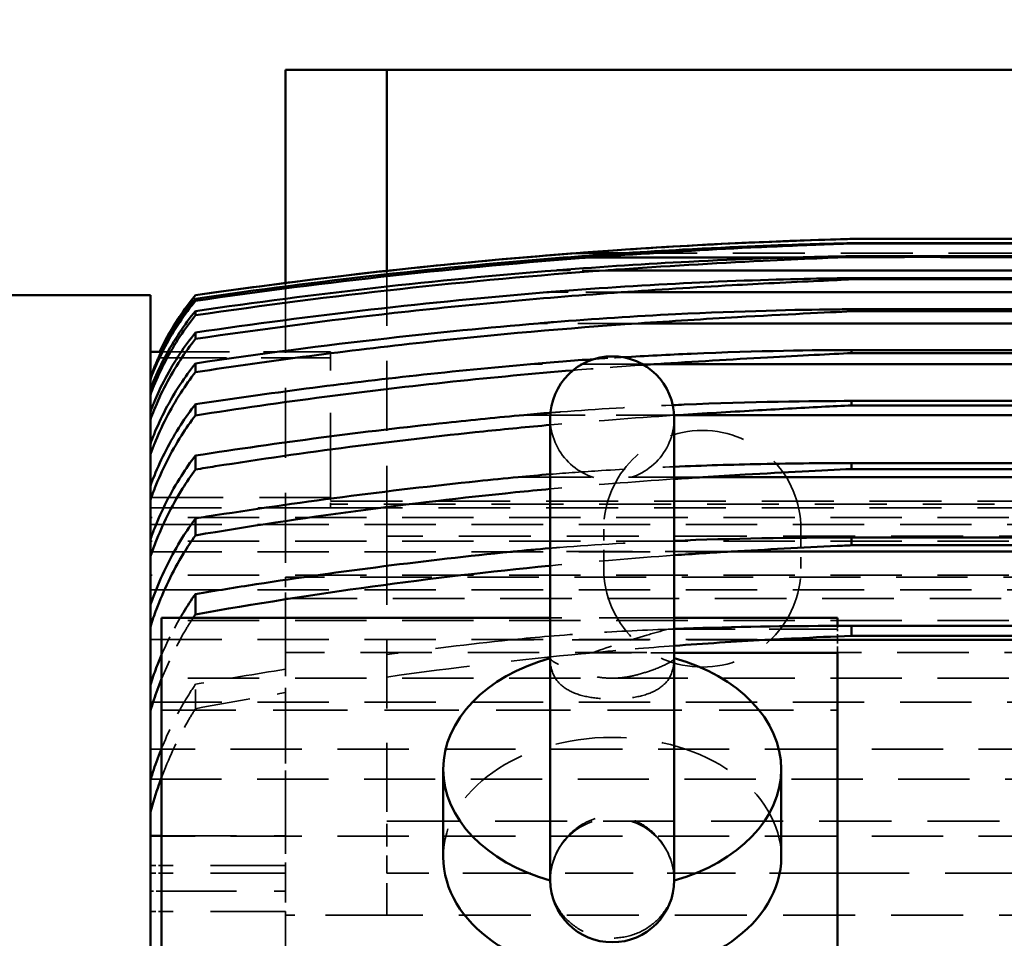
# Model space of a CAD drawing. Header units: millimetres. Extents: x -34725 to 178350, y -13707 to 126150.
# Tile 82 of 256: x -15941 to -15766, y 19766 to 19929. Entities that reach past the tile are written whole.
import ezdxf

# ---------------------------------------------------------------- set-up
doc = ezdxf.new("R2010")
doc.units = ezdxf.units.MM
doc.linetypes.add('DASHED', pattern=[0.75, 0.5, -0.25])
doc.layers.get('Defpoints').update_dxf_attribs({"linetype": 'CONTINUOUS'})
for name, color, linetype, lineweight in [('AM_0', 7, 'CONTINUOUS', 50), ('P-AM_5', 3, 'CONTINUOUS', 25), ('Sichtbar (ISO)', 7, 'CONTINUOUS', 50), ('Verdeckt (ISO)', 7, 'DASHED', 35)]:
    doc.layers.add(name, color=color, linetype=linetype, lineweight=lineweight)
doc.styles.get("Standard").update_dxf_attribs({"font": 'isocp.shx'})
doc.dimstyles.new('AM_ISO$0', dxfattribs={"dimtxt": 3.5, "dimasz": 2.5, "dimexe": 2, "dimexo": 1, "dimgap": 0.6, "dimtad": 1, "dimdsep": 46, "dimtxsty": 'Standard', "dimcen": 0, "dimclrd": 256, "dimclre": 256, "dimclrt": 2, "dimadec": 0, "dimazin": 2, "dimtp": 0.1, "dimtm": 0.1, "dimtfac": 0.71, "dimtmove": 0, "dimatfit": 3, "dimfxl": 1, "dimtfill": 1, "dimtfillclr": 256, "dimlwd": -1, "dimlwe": -1, "dimarcsym": 0})

# ---------------------------------------------------------------- blocks, each defined once
blk = doc.blocks.new('*D200')
at = {"layer": 'Defpoints', "color": 0, "transparency": 16777216}
for p in [(-16746.14, 20174.82), (-15372.82, 20174.82), (-16525.27, 19530)]:
    blk.add_point(p, dxfattribs=at)
at = {"layer": 'P-AM_5', "transparency": 16777216}
for p, q in [((-15397.82, 20174.82), (-16796.14, 20174.82)), ((-16746.14, 19592.5), (-16746.14, 20112.32)), ((-16550.27, 19530), (-16796.14, 19530))]:
    blk.add_line(p, q, dxfattribs=at)
for points in [[(-16756.55, 20112.32), (-16735.72, 20112.32), (-16746.14, 20174.82)], [(-16756.55, 19592.5), (-16735.72, 19592.5), (-16746.14, 19530)]]:
    blk.add_solid(points, dxfattribs=at)
at = {"layer": 'P-AM_5', "color": 2, "transparency": 16777216, "insert": (-16854.89, 19852.41), "char_height": 87.5, "attachment_point": 5, "rotation": 90, "bg_fill": 3, "box_fill_scale": 1.1, "bg_fill_color": 256, "bg_fill_true_color": 13158600, "bg_fill_transparency": 0}
blk.add_mtext('645', dxfattribs=at)
blk = doc.blocks.new('A$C5cacc3fa')
at = {"layer": 'Sichtbar (ISO)'}
for p, q in [((-416.33, -2718.79), (-416.33, -2018.79)), ((-418.33, -2661.53), (-418.33, -2576.68)), ((-538.33, -2655.34), (-538.33, -2582.87)), ((-509.33, -2614.95), (-509.33, -2696.95)), ((-487.33, -2696.95), (-487.33, -2614.95)), ((-528.33, -2634.66), (-528.33, -2619.11)), ((-468.33, -2634.66), (-468.33, -2619.11)), ((-416.33, -2622.85), (-418.33, -2622.85)), ((-509.33, -2655.34), (-538.33, -2655.34)), ((-1012.33, -2657.61), (-525.41, -2657.61)), ((-1012.33, -2658.36), (-540.83, -2658.36)), ((-540.83, -2658.36), (-540.83, -2660.11)), ((-1012.33, -2660.11), (-540.83, -2660.11)), ((-538.33, -2661.53), (-538.33, -2660.11)), ((-538.33, -2661.53), (-509.33, -2661.53)), ((-487.33, -2661.53), (-418.33, -2661.53)), ((-424.33, -2662.15), (-424.33, -2665.75)), ((-1012.33, -2673.3), (-519.43, -2673.3)), ((-1012.33, -2674.42), (-540.83, -2674.42)), ((-1012.33, -2675.8), (-540.83, -2675.8)), ((-540.83, -2674.42), (-540.83, -2675.8)), ((-424.33, -2676.18), (-424.33, -2679.18)), ((-1012.33, -2686.51), (-514.43, -2686.51)), ((-1012.33, -2687.95), (-540.83, -2687.95)), ((-540.83, -2687.95), (-540.83, -2689.01)), ((-424.33, -2687.87), (-424.33, -2690.33)), ((-1012.33, -2689.01), (-540.83, -2689.01)), ((-1042.33, -2697.53), (-510.12, -2697.53)), ((-424.33, -2697.46), (-424.33, -2699.44)), ((-1042.33, -2699.25), (-540.83, -2699.25)), ((-1042.33, -2700.03), (-540.83, -2700.03)), ((-540.83, -2699.25), (-540.83, -2700.03)), ((-424.33, -2705.14), (-424.33, -2706.69)), ((-1042.33, -2706.57), (-506.32, -2706.57)), ((-1042.33, -2708.53), (-540.83, -2708.53)), ((-1042.33, -2709.07), (-540.83, -2709.07)), ((-540.83, -2708.53), (-540.83, -2709.07)), ((-416.33, -2708.74), (-418.26, -2708.74)), ((-424.33, -2711.03), (-424.33, -2712.17)), ((-1042.33, -2713.8), (-502.95, -2713.8)), ((-1042.33, -2715.96), (-540.83, -2715.96)), ((-1042.33, -2716.3), (-540.83, -2716.3)), ((-540.83, -2715.96), (-540.83, -2716.3)), ((-424.33, -2715.23), (-424.33, -2715.98)), ((-424.33, -2717.8), (-424.33, -2718.17)), ((-1042.33, -2719.32), (-499.91, -2719.32)), ((-424.33, -2718.78), (-424.33, -2718.79)), ((-416.33, -2718.79), (-56.33, -2718.79)), ((-440.33, -2758.79), (-440.33, -2720.98)), ((-1042.33, -2721.62), (-540.83, -2721.62)), ((-1042.33, -2721.82), (-540.83, -2721.82)), ((-1042.33, -2723.21), (-497.16, -2723.21)), ((-540.83, -2721.62), (-540.83, -2721.82)), ((-458.33, -2723.13), (-458.33, -2758.79)), ((-1042.33, -2725.62), (-540.83, -2725.62)), ((-1042.33, -2725.71), (-540.83, -2725.71)), ((-540.83, -2725.62), (-540.83, -2725.71)), ((-531.21, -2725.52), (-494.66, -2725.52)), ((-500.99, -2726.29), (-492.39, -2726.29)), ((-1042.33, -2728), (-540.83, -2728)), ((-1042.33, -2728.02), (-540.83, -2728.02)), ((-540.83, -2728), (-540.83, -2728.02)), ((-1042.33, -2728.79), (-540.83, -2728.79)), ((-458.33, -2758.79), (-733.33, -2758.79)), ((-440.33, -2758.79), (-458.33, -2758.79))]:
    blk.add_line(p, q, dxfattribs=at)
for centre, radius, start, end in [((-498.33, -2614.95), 11, 0, 180), ((-498.33, -2696.95), 11, 180, 0), ((-463.09, -2687.2), 50, 320.8198, 334.4841), ((-567.96, -1729.16), 1000, 271.5544, 278.25773)]:
    blk.add_arc(centre, radius, start, end, dxfattribs=at)
for centre, major_axis, ratio, start_param, end_param in [((-498.33, -2619.11), (-30, 0), 0.707107, 3.141593, 6.283185), ((-498.33, -2634.66), (-30, 0), 0.707107, 5.087812, 7.478558), ((-498.33, -2634.66), (30, 0), 0.707107, 5.087813, 7.478559), ((-565.09, -1802.99), (952.53, 39.52), 0.964607, 4.75468, 4.820593), ((-566.75, -1805.02), (952.45, 17.64), 0.966525, 4.767606, 4.844557), ((-567.72, -1748.11), (987.33, 12.82), 0.990744, 4.779904, 4.84526), ((-567.85, -1757.05), (982.95, 4.2), 0.98801, 4.782695, 4.854702), ((-567.95, -1729.45), (-999.71, 0), 0.999383, 1.648532, 1.714962)]:
    blk.add_ellipse(centre, major_axis=major_axis, ratio=ratio, start_param=start_param, end_param=end_param, dxfattribs=at)
for points, knots in [([(-418.33, -2633.2), (-418.17, -2632.76), (-418.01, -2632.32), (-417.31, -2630.35), (-416.8, -2628.75), (-416.33, -2627.09)], [-30.6653479, -30.6653479, -30.6653479, -30.6653479, -30.5278127, -30.5278127, -30.0381764, -30.0381764, -30.0381764, -30.0381764]), ([(-416.33, -2632.73), (-416.72, -2634), (-417.14, -2635.24), (-417.82, -2637.08), (-418.07, -2637.72), (-418.33, -2638.38)], [27.9469959, 27.9469959, 27.9469959, 27.9469959, 28.3289351, 28.3289351, 28.5337577, 28.5337577, 28.5337577, 28.5337577]), ([(-418.33, -2650.71), (-418.07, -2650.08), (-417.83, -2649.45), (-417.15, -2647.6), (-416.73, -2646.33), (-416.33, -2645.03)], [-28.6946159, -28.6946159, -28.6946159, -28.6946159, -28.4949361, -28.4949361, -28.1045806, -28.1045806, -28.1045806, -28.1045806]), ([(-416.33, -2649.64), (-416.66, -2650.67), (-417.02, -2651.67), (-417.68, -2653.41), (-417.99, -2654.19), (-418.33, -2654.98)], [26.6676562, 26.6676562, 26.6676562, 26.6676562, 26.9792377, 26.9792377, 27.2262123, 27.2262123, 27.2262123, 27.2262123]), ([(-540.83, -2658.36), (-537.52, -2658.22), (-534.2, -2658.06), (-529.01, -2657.8), (-527.21, -2657.71), (-525.41, -2657.61)], [-34.316989, -34.316989, -34.316989, -34.316989, -33.234013, -33.234013, -32.653532, -32.653532, -32.653532, -32.653532]), ([(-509.33, -2659.57), (-518.39, -2659.91), (-527.47, -2660.07), (-537.95, -2660.11), (-539.37, -2660.11), (-540.83, -2660.11)], [-21.52678, -21.52678, -21.52678, -21.52678, -19.979713, -19.979713, -19.744796, -19.744796, -19.744796, -19.744796]), ([(-424.33, -2676.18), (-423.6, -2675.14), (-422.9, -2674.07), (-420.27, -2669.73), (-418.64, -2666.29), (-417.03, -2662.05), (-416.67, -2661.01), (-416.33, -2659.95)], [-28.534964, -28.534964, -28.534964, -28.534964, -28.181897, -28.181897, -27.140254, -27.140254, -26.820111, -26.820111, -26.820111, -26.820111]), ([(-421.62, -2661.53), (-421.81, -2661.86), (-422, -2662.19), (-422.87, -2663.62), (-423.59, -2664.7), (-424.33, -2665.75)], [27.9111971, 27.9111971, 27.9111971, 27.9111971, 28.0155762, 28.0155762, 28.3728142, 28.3728142, 28.3728142, 28.3728142]), ([(-487.33, -2670.79), (-487.24, -2670.78), (-487.16, -2670.78), (-466.29, -2668.73), (-445.27, -2665.86), (-424.33, -2662.15)], [196.268191, 196.268191, 196.268191, 196.268191, 196.292331, 196.292331, 202.158037, 202.158037, 202.158037, 202.158037]), ([(-416.33, -2663.74), (-416.62, -2664.59), (-416.92, -2665.43), (-418.45, -2669.35), (-420.07, -2672.65), (-422.74, -2676.92), (-423.52, -2678.07), (-424.33, -2679.18)], [25.78177, 25.78177, 25.78177, 25.78177, 26.042783, 26.042783, 27.046653, 27.046653, 27.428696, 27.428696, 27.428696, 27.428696]), ([(-424.33, -2665.75), (-427.93, -2666.36), (-431.53, -2666.94), (-450.23, -2669.82), (-465.32, -2671.74), (-480.47, -2673.27), (-480.64, -2673.28), (-480.81, -2673.3)], [53.159527, 53.159527, 53.159527, 53.159527, 54.167682, 54.167682, 58.398234, 58.398234, 58.446362, 58.446362, 58.446362, 58.446362]), ([(-424.33, -2687.87), (-423.53, -2686.77), (-422.76, -2685.63), (-420.09, -2681.35), (-418.48, -2678.03), (-416.94, -2674.06), (-416.63, -2673.2), (-416.33, -2672.32)], [-27.57376, -27.57376, -27.57376, -27.57376, -27.195582, -27.195582, -26.186544, -26.186544, -25.917688, -25.917688, -25.917688, -25.917688]), ([(-540.83, -2674.42), (-539.97, -2674.38), (-539.1, -2674.34), (-532.02, -2674), (-525.73, -2673.66), (-519.43, -2673.3)], [-25.071749, -25.071749, -25.071749, -25.071749, -24.832258, -24.832258, -23.116535, -23.116535, -23.116535, -23.116535]), ([(-416.33, -2675.4), (-416.59, -2676.13), (-416.85, -2676.84), (-418.33, -2680.57), (-419.93, -2683.77), (-422.63, -2687.99), (-423.46, -2689.19), (-424.33, -2690.33)], [25.145858, 25.145858, 25.145858, 25.145858, 25.369834, 25.369834, 26.348598, 26.348598, 26.749001, 26.749001, 26.749001, 26.749001]), ([(-487.33, -2684.41), (-485.27, -2684.22), (-483.21, -2684.02), (-462.32, -2681.92), (-443.31, -2679.37), (-424.33, -2676.18)], [206.911305, 206.911305, 206.911305, 206.911305, 207.494249, 207.494249, 212.811399, 212.811399, 212.811399, 212.811399]), ([(-424.33, -2679.18), (-425, -2679.28), (-425.67, -2679.39), (-442.43, -2682.04), (-458.51, -2684.14), (-476.87, -2686.04), (-479.25, -2686.28), (-481.64, -2686.51)], [56.34392, 56.34392, 56.34392, 56.34392, 56.531301, 56.531301, 61.043943, 61.043943, 61.719161, 61.719161, 61.719161, 61.719161]), ([(-424.33, -2697.46), (-423.47, -2696.32), (-422.65, -2695.14), (-419.96, -2690.9), (-418.36, -2687.68), (-416.87, -2683.92), (-416.59, -2683.19), (-416.33, -2682.44)], [-26.872651, -26.872651, -26.872651, -26.872651, -26.475618, -26.475618, -25.492176, -25.492176, -25.261427, -25.261427, -25.261427, -25.261427]), ([(-540.83, -2687.95), (-535.53, -2687.69), (-528.98, -2687.36), (-519.45, -2686.81), (-516.95, -2686.66), (-514.43, -2686.51)], [-2.2545657, -2.2545657, -2.2545657, -2.2545657, -2.0499021, -2.0499021, -1.9777563, -1.9777563, -1.9777563, -1.9777563]), ([(-416.33, -2684.9), (-416.56, -2685.54), (-416.8, -2686.16), (-418.24, -2689.74), (-419.83, -2692.86), (-422.54, -2697.05), (-423.42, -2698.27), (-424.33, -2699.44)], [24.683972, 24.683972, 24.683972, 24.683972, 24.880723, 24.880723, 25.840265, 25.840265, 26.254281, 26.254281, 26.254281, 26.254281]), ([(-487.33, -2695.77), (-483.39, -2695.42), (-479.44, -2695.04), (-459.69, -2693.01), (-443.78, -2690.94), (-426.68, -2688.25), (-425.51, -2688.06), (-424.33, -2687.87)], [216.39656, 216.39656, 216.39656, 216.39656, 217.514175, 217.514175, 221.977769, 221.977769, 222.307855, 222.307855, 222.307855, 222.307855]), ([(-509.33, -2688.35), (-514.46, -2688.57), (-519.62, -2688.73), (-530.68, -2688.96), (-536.23, -2689.01), (-540.83, -2689.01)], [-0.7988041, -0.7988041, -0.7988041, -0.7988041, -0.5990441, -0.5990441, -0.3632943, -0.3632943, -0.3632943, -0.3632943]), ([(-424.33, -2690.33), (-439.23, -2692.65), (-454.12, -2694.59), (-473.5, -2696.66), (-478.08, -2697.11), (-482.65, -2697.53)], [59.151582, 59.151582, 59.151582, 59.151582, 63.335936, 63.335936, 64.63375, 64.63375, 64.63375, 64.63375]), ([(-424.33, -2705.14), (-423.43, -2703.97), (-422.56, -2702.75), (-419.85, -2698.56), (-418.26, -2695.42), (-416.81, -2691.81), (-416.57, -2691.17), (-416.33, -2690.52)], [-26.355207, -26.355207, -26.355207, -26.355207, -25.943984, -25.943984, -24.980455, -24.980455, -24.778135, -24.778135, -24.778135, -24.778135]), ([(-416.33, -2692.43), (-416.54, -2693), (-416.76, -2693.56), (-418.17, -2697.02), (-419.75, -2700.09), (-422.48, -2704.25), (-423.39, -2705.5), (-424.33, -2706.69)], [24.352173, 24.352173, 24.352173, 24.352173, 24.529234, 24.529234, 25.474437, 25.474437, 25.89837, 25.89837, 25.89837, 25.89837]), ([(-424.33, -2711.03), (-423.4, -2709.85), (-422.5, -2708.6), (-419.77, -2704.44), (-418.18, -2701.36), (-416.77, -2697.87), (-416.54, -2697.3), (-416.33, -2696.71)], [-25.976418, -25.976418, -25.976418, -25.976418, -25.554669, -25.554669, -24.606284, -24.606284, -24.424899, -24.424899, -24.424899, -24.424899]), ([(-540.83, -2699.25), (-539.18, -2699.17), (-537.38, -2699.08), (-531.58, -2698.78), (-527.49, -2698.56), (-519.08, -2698.08), (-514.61, -2697.81), (-510.12, -2697.53)], [-2.6298569, -2.6298569, -2.6298569, -2.6298569, -2.5574235, -2.5574235, -2.405346, -2.405346, -2.2426738, -2.2426738, -2.2426738, -2.2426738]), ([(-491.37, -2705.46), (-484.29, -2704.88), (-477.18, -2704.21), (-454.88, -2701.85), (-439.61, -2699.85), (-424.33, -2697.46)], [224.469055, 224.469055, 224.469055, 224.469055, 226.485386, 226.485386, 230.774976, 230.774976, 230.774976, 230.774976]), ([(-416.33, -2698.12), (-416.53, -2698.64), (-416.73, -2699.16), (-418.12, -2702.54), (-419.7, -2705.57), (-422.44, -2709.71), (-423.37, -2710.97), (-424.33, -2712.17)], [24.123832, 24.123832, 24.123832, 24.123832, 24.28729, 24.28729, 25.222363, 25.222363, 25.653184, 25.653184, 25.653184, 25.653184]), ([(-509.08, -2699.29), (-509.76, -2699.32), (-510.44, -2699.35), (-522.89, -2699.88), (-533.91, -2700.02), (-540.83, -2700.03)], [-0.896169, -0.896169, -0.896169, -0.896169, -0.8653217, -0.8653217, -0.3285615, -0.3285615, -0.3285615, -0.3285615]), ([(-424.33, -2699.44), (-437.44, -2701.43), (-450.53, -2703.14), (-470.34, -2705.31), (-477.1, -2705.98), (-483.84, -2706.57)], [61.621258, 61.621258, 61.621258, 61.621258, 65.30761, 65.30761, 67.227725, 67.227725, 67.227725, 67.227725]), ([(-424.33, -2715.23), (-423.37, -2714.03), (-422.45, -2712.77), (-419.71, -2708.63), (-418.13, -2705.59), (-416.73, -2702.19), (-416.53, -2701.67), (-416.33, -2701.13)], [-25.7086, -25.7086, -25.7086, -25.7086, -25.27934, -25.27934, -24.341959, -24.341959, -24.175425, -24.175425, -24.175425, -24.175425]), ([(-416.33, -2702.05), (-416.52, -2702.55), (-416.71, -2703.04), (-418.09, -2706.37), (-419.66, -2709.38), (-422.41, -2713.5), (-423.35, -2714.77), (-424.33, -2715.98)], [23.982694, 23.982694, 23.982694, 23.982694, 24.137725, 24.137725, 25.066427, 25.066427, 25.501532, 25.501532, 25.501532, 25.501532]), ([(-424.33, -2717.8), (-423.36, -2716.6), (-422.42, -2715.33), (-419.67, -2711.2), (-418.1, -2708.19), (-416.71, -2704.84), (-416.52, -2704.35), (-416.33, -2703.85)], [-25.534628, -25.534628, -25.534628, -25.534628, -25.100459, -25.100459, -24.17036, -24.17036, -24.01349, -24.01349, -24.01349, -24.01349]), ([(-502.95, -2713.8), (-490.32, -2712.94), (-477.58, -2711.81), (-451.35, -2708.96), (-437.85, -2707.2), (-424.33, -2705.14)], [230.88052, 230.88052, 230.88052, 230.88052, 234.503752, 234.503752, 238.304136, 238.304136, 238.304136, 238.304136]), ([(-417.25, -2706.52), (-417.19, -2706.37), (-417.12, -2706.23), (-416.81, -2705.48), (-416.57, -2704.85), (-416.33, -2704.22)], [-25.0523892, -25.0523892, -25.0523892, -25.0523892, -25.0041399, -25.0041399, -24.8004988, -24.8004988, -24.8004988, -24.8004988]), ([(-540.83, -2708.53), (-537.1, -2708.34), (-531.77, -2708.08), (-519.46, -2707.4), (-512.8, -2707), (-506.32, -2706.57)], [-2.4481869, -2.4481869, -2.4481869, -2.4481869, -2.2479881, -2.2479881, -2.0306949, -2.0306949, -2.0306949, -2.0306949]), ([(-483.84, -2706.57), (-485.62, -2706.73), (-487.52, -2706.89), (-491.37, -2707.19), (-493.22, -2707.33), (-495.08, -2707.45)], [-1.0814208, -1.0814208, -1.0814208, -1.0814208, -0.9998198, -0.9998198, -0.9257507, -0.9257507, -0.9257507, -0.9257507]), ([(-424.33, -2706.69), (-435.69, -2708.38), (-447.04, -2709.86), (-467.33, -2712.16), (-476.29, -2713.04), (-485.21, -2713.8)], [63.741849, 63.741849, 63.741849, 63.741849, 66.94343, 66.94343, 69.489491, 69.489491, 69.489491, 69.489491]), ([(-417.76, -2707.7), (-417.66, -2707.48), (-417.56, -2707.23), (-417.38, -2706.82), (-417.31, -2706.67), (-417.25, -2706.52)], [-0.735309, -0.735309, -0.735309, -0.735309, -0.642451, -0.642451, -0.5907272, -0.5907272, -0.5907272, -0.5907272]), ([(-500.21, -2707.78), (-504.28, -2708.03), (-508.37, -2708.24), (-524.24, -2708.92), (-534.74, -2709.07), (-540.59, -2709.07), (-540.71, -2709.07), (-540.83, -2709.07)], [-0.8579871, -0.8579871, -0.8579871, -0.8579871, -0.6967135, -0.6967135, -0.215166, -0.215166, -0.2049852, -0.2049852, -0.2049852, -0.2049852]), ([(-417.76, -2707.7), (-418.81, -2709.93), (-420.07, -2712.21), (-422.4, -2715.69), (-423.35, -2716.96), (-424.33, -2718.17)], [-5.3424, -5.3424, -5.3424, -5.3424, -4.628131, -4.628131, -4.191098, -4.191098, -4.191098, -4.191098]), ([(-424.33, -2718.78), (-423.35, -2717.57), (-422.4, -2716.29), (-420.17, -2712.96), (-418.98, -2710.83), (-417.97, -2708.74)], [-25.44448, -25.44448, -25.44448, -25.44448, -25.007759, -25.007759, -24.339681, -24.339681, -24.339681, -24.339681]), ([(-499.91, -2719.32), (-486.59, -2718.38), (-473.15, -2717.16), (-447.91, -2714.33), (-436.13, -2712.79), (-424.33, -2711.03)], [237.697127, 237.697127, 237.697127, 237.697127, 241.52257, 241.52257, 244.844804, 244.844804, 244.844804, 244.844804]), ([(-485.21, -2713.8), (-486.11, -2713.88), (-487.01, -2713.95), (-495.02, -2714.6), (-502.48, -2715.08), (-521.2, -2716), (-531.47, -2716.23), (-538.57, -2716.29), (-539.74, -2716.3), (-540.83, -2716.3)], [-1.340299, -1.340299, -1.340299, -1.340299, -1.290906, -1.290906, -0.894843, -0.894843, -0.246059, -0.246059, -0.145107, -0.145107, -0.145107, -0.145107]), ([(-540.83, -2715.96), (-536.62, -2715.73), (-528.91, -2715.38), (-514.75, -2714.57), (-508.77, -2714.19), (-502.95, -2713.8)], [-2.4903873, -2.4903873, -2.4903873, -2.4903873, -2.2845356, -2.2845356, -2.1406873, -2.1406873, -2.1406873, -2.1406873]), ([(-486.74, -2719.32), (-487.76, -2719.4), (-488.82, -2719.49), (-498, -2720.21), (-506.26, -2720.7), (-522.67, -2721.47), (-530.34, -2721.67), (-537.24, -2721.79), (-539.36, -2721.82), (-540.83, -2721.82)], [-1.0136389, -1.0136389, -1.0136389, -1.0136389, -0.9658026, -0.9658026, -0.6113718, -0.6113718, -0.2037876, -0.2037876, -0.0771432, -0.0771432, -0.0771432, -0.0771432]), ([(-540.83, -2721.62), (-538.05, -2721.47), (-532.55, -2721.24), (-524.52, -2720.83), (-522.02, -2720.7), (-512.96, -2720.19), (-506.24, -2719.76), (-499.91, -2719.32)], [-3.5561901, -3.5561901, -3.5561901, -3.5561901, -3.2601807, -3.2601807, -3.1220307, -3.1220307, -2.7380236, -2.7380236, -2.7380236, -2.7380236]), ([(-492.39, -2726.29), (-476.58, -2725.09), (-460.64, -2723.5), (-437.87, -2720.67), (-431.1, -2719.76), (-424.33, -2718.78)], [253.39736, 253.39736, 253.39736, 253.39736, 257.948299, 257.948299, 259.866765, 259.866765, 259.866765, 259.866765]), ([(-488.44, -2723.21), (-488.56, -2723.22), (-488.68, -2723.23), (-496.6, -2723.86), (-504.58, -2724.37), (-521.3, -2725.23), (-529.12, -2725.48), (-536.25, -2725.65), (-538.91, -2725.7), (-540.54, -2725.71), (-540.69, -2725.71), (-540.83, -2725.71)], [-0.9232169, -0.9232169, -0.9232169, -0.9232169, -0.9184387, -0.9184387, -0.6071341, -0.6071341, -0.2118339, -0.2118339, -0.0586049, -0.0586049, -0.0434834, -0.0434834, -0.0434834, -0.0434834]), ([(-540.83, -2725.62), (-540.83, -2725.62), (-540.82, -2725.62), (-538.54, -2725.5), (-531.85, -2725.24), (-516.51, -2724.48), (-507.24, -2723.92), (-498.37, -2723.29), (-497.76, -2723.25), (-497.16, -2723.21)], [-3.3159854, -3.3159854, -3.3159854, -3.3159854, -3.3155953, -3.3155953, -2.9564527, -2.9564527, -2.49907, -2.49907, -2.4648551, -2.4648551, -2.4648551, -2.4648551]), ([(-490.32, -2725.52), (-497.24, -2726.06), (-504.26, -2726.52), (-520.26, -2727.41), (-528.22, -2727.7), (-535.52, -2727.91), (-538.24, -2727.98), (-540.09, -2728.01), (-540.44, -2728.02), (-540.74, -2728.02), (-540.79, -2728.02), (-540.83, -2728.02)], [-0.9553295, -0.9553295, -0.9553295, -0.9553295, -0.656578, -0.656578, -0.22807, -0.22807, -0.0622991, -0.0622991, -0.0259458, -0.0259458, -0.0188229, -0.0188229, -0.0188229, -0.0188229]), ([(-540.83, -2728), (-540.81, -2728), (-540.8, -2728), (-540.52, -2727.98), (-540.05, -2727.96), (-538.51, -2727.91), (-537.46, -2727.87), (-533.02, -2727.7), (-527.99, -2727.5), (-515.01, -2726.87), (-506.7, -2726.37), (-497.59, -2725.73), (-496.1, -2725.63), (-494.66, -2725.52)], [-3.781764, -3.781764, -3.781764, -3.781764, -3.7782, -3.7782, -3.721421, -3.721421, -3.647537, -3.647537, -3.320862, -3.320862, -2.81357, -2.81357, -2.710535, -2.710535, -2.710535, -2.710535]), ([(-540.83, -2728.79), (-540.83, -2728.79), (-540.83, -2728.79), (-540.83, -2728.79), (-540.82, -2728.79), (-540.8, -2728.79), (-540.79, -2728.79), (-540.71, -2728.79), (-540.62, -2728.78), (-538.74, -2728.73), (-530.26, -2728.48), (-514.45, -2727.75), (-506.53, -2727.29), (-496.9, -2726.62), (-494.58, -2726.46), (-492.39, -2726.29)], [-2.9437989, -2.9437989, -2.9437989, -2.9437989, -2.9423446, -2.9423446, -2.9392641, -2.9392641, -2.9316651, -2.9316651, -2.9093766, -2.9093766, -2.5602106, -2.5602106, -2.2316137, -2.2316137, -2.1194579, -2.1194579, -2.1194579, -2.1194579])]:
    blk.add_open_spline(points, degree=3, knots=knots, dxfattribs=at)
for points in [[(-525.41, -2657.61), (-520.08, -2657.32), (-514.72, -2656.97), (-509.33, -2656.57)], [(-424.33, -2662.15), (-424.19, -2661.94), (-424.06, -2661.74), (-423.92, -2661.53)], [(-519.43, -2673.3), (-516.07, -2673.1), (-512.71, -2672.89), (-509.33, -2672.65)], [(-480.81, -2673.3), (-482.75, -2673.5), (-484.92, -2673.7), (-487.33, -2673.9)], [(-509.33, -2675.21), (-519.56, -2675.62), (-530.11, -2675.8), (-540.83, -2675.8)], [(-514.43, -2686.51), (-512.73, -2686.4), (-511.03, -2686.29), (-509.33, -2686.18)], [(-481.64, -2686.51), (-483.44, -2686.68), (-485.34, -2686.85), (-487.33, -2687.02)], [(-510.12, -2697.53), (-509.85, -2697.51), (-509.58, -2697.49), (-509.32, -2697.48)], [(-482.65, -2697.53), (-484.21, -2697.67), (-485.79, -2697.81), (-487.37, -2697.94)], [(-506.32, -2706.57), (-505.53, -2706.52), (-504.73, -2706.47), (-503.93, -2706.41)]]:
    blk.add_open_spline(points, degree=3, dxfattribs=at)
at = {"layer": 'Verdeckt (ISO)', "ltscale": 22.262867}
blk.add_line((-440.33, -2609.39), (-440.33, -2596.37), dxfattribs=at)
at = {"layer": 'Verdeckt (ISO)', "ltscale": 25.585203}
for p, q in [((-733.33, -2608.79), (-458.33, -2608.79)), ((-458.33, -2625.46), (-733.33, -2625.46)), ((-733.33, -2676.06), (-458.33, -2676.06))]:
    blk.add_line(p, q, dxfattribs=at)
at = {"layer": 'Verdeckt (ISO)', "ltscale": 11.255928}
blk.add_line((-458.33, -2608.79), (-458.33, -2616.22), dxfattribs=at)
at = {"layer": 'Verdeckt (ISO)', "ltscale": 21.770681}
blk.add_line((-458.33, -2608.79), (-440.33, -2608.79), dxfattribs=at)
at = {"layer": 'Verdeckt (ISO)', "ltscale": 26.608612}
for p, q in [((-440.33, -2609.39), (-418.33, -2609.39)), ((-418.33, -2613.05), (-440.33, -2613.05)), ((-440.33, -2616.22), (-418.33, -2616.22)), ((-440.33, -2617.59), (-418.33, -2617.59)), ((-418.33, -2622.85), (-440.33, -2622.85)), ((-509.33, -2661.53), (-487.33, -2661.53))]:
    blk.add_line(p, q, dxfattribs=at)
at = {"layer": 'Verdeckt (ISO)', "ltscale": 10.371531}
blk.add_line((-440.33, -2616.22), (-440.33, -2609.39), dxfattribs=at)
at = {"layer": 'Verdeckt (ISO)', "ltscale": 1.904597}
for p, q in [((-416.33, -2609.39), (-418.33, -2609.39)), ((-418.33, -2613.05), (-416.33, -2613.05)), ((-416.33, -2616.22), (-418.33, -2616.22)), ((-416.33, -2617.59), (-418.33, -2617.59))]:
    blk.add_line(p, q, dxfattribs=at)
at = {"layer": 'Verdeckt (ISO)', "ltscale": 25.479761}
blk.add_line((-538.33, -2616.22), (-1012.33, -2616.22), dxfattribs=at)
at = {"layer": 'Verdeckt (ISO)', "ltscale": 24.189648}
blk.add_line((-538.33, -2616.22), (-458.33, -2616.22), dxfattribs=at)
at = {"layer": 'Verdeckt (ISO)', "ltscale": 6.281634}
for p, q in [((-458.33, -2616.22), (-458.33, -2622.81)), ((-440.33, -2622.81), (-440.33, -2616.22))]:
    blk.add_line(p, q, dxfattribs=at)
at = {"layer": 'Verdeckt (ISO)', "ltscale": 25.293034}
for p, q in [((-1012.33, -2622.81), (-416.33, -2622.81)), ((-416.33, -2632.91), (-1012.33, -2632.91)), ((-1012.33, -2638.21), (-416.33, -2638.21))]:
    blk.add_line(p, q, dxfattribs=at)
at = {"layer": 'Verdeckt (ISO)', "ltscale": 4.352851}
blk.add_line((-458.33, -2622.81), (-458.33, -2625.46), dxfattribs=at)
at = {"layer": 'Verdeckt (ISO)', "ltscale": 21.709454}
blk.add_line((-440.33, -2632.91), (-440.33, -2622.81), dxfattribs=at)
at = {"layer": 'Verdeckt (ISO)', "ltscale": 24.47864}
blk.add_line((-458.33, -2676.06), (-458.33, -2625.46), dxfattribs=at)
at = {"layer": 'Verdeckt (ISO)', "ltscale": 5.047602}
blk.add_line((-440.33, -2638.21), (-440.33, -2632.91), dxfattribs=at)
at = {"layer": 'Verdeckt (ISO)', "ltscale": 20.794222}
blk.add_line((-440.33, -2646.59), (-440.33, -2638.21), dxfattribs=at)
at = {"layer": 'Verdeckt (ISO)', "ltscale": 26.388706}
blk.add_line((-418.33, -2645.13), (-538.33, -2645.13), dxfattribs=at)
at = {"layer": 'Verdeckt (ISO)', "ltscale": 6.82249}
blk.add_line((-424.33, -2645.41), (-424.33, -2649.74), dxfattribs=at)
at = {"layer": 'Verdeckt (ISO)', "ltscale": 25.349762}
for p, q in [((-416.33, -2646.59), (-1443.33, -2646.59)), ((-1443.33, -2650.84), (-416.33, -2650.84)), ((-416.33, -2657.7), (-1443.33, -2657.7)), ((-1443.33, -2661.06), (-416.33, -2661.06)), ((-416.33, -2666.53), (-1443.33, -2666.53)), ((-1443.33, -2669.11), (-416.33, -2669.11)), ((-416.33, -2673.28), (-1443.33, -2673.28)), ((-1443.33, -2675.17), (-416.33, -2675.17)), ((-416.33, -2678.1), (-1443.33, -2678.1)), ((-1443.33, -2679.33), (-416.33, -2679.33))]:
    blk.add_line(p, q, dxfattribs=at)
at = {"layer": 'Verdeckt (ISO)', "ltscale": 8.367988}
blk.add_line((-440.33, -2655.37), (-440.33, -2646.59), dxfattribs=at)
at = {"layer": 'Verdeckt (ISO)', "ltscale": 25.411861}
for p, q in [((-1438.33, -2655.37), (-440.33, -2655.37)), ((-440.33, -2664.98), (-1438.33, -2664.98))]:
    blk.add_line(p, q, dxfattribs=at)
at = {"layer": 'Verdeckt (ISO)', "ltscale": 2.162113}
blk.add_line((-538.33, -2655.34), (-538.33, -2657.61), dxfattribs=at)
at = {"layer": 'Verdeckt (ISO)', "ltscale": 13.818791}
blk.add_line((-494.82, -2655.34), (-509.33, -2655.34), dxfattribs=at)
at = {"layer": 'Verdeckt (ISO)', "ltscale": 22.842428}
blk.add_line((-440.33, -2664.98), (-440.33, -2655.37), dxfattribs=at)
at = {"layer": 'Verdeckt (ISO)', "ltscale": 2.079467}
blk.add_line((-538.33, -2657.61), (-538.33, -2659.53), dxfattribs=at)
at = {"layer": 'Verdeckt (ISO)', "ltscale": 27.351952}
blk.add_line((-525.41, -2657.61), (-480.18, -2657.61), dxfattribs=at)
at = {"layer": 'Verdeckt (ISO)', "ltscale": 24.229931}
blk.add_line((-538.33, -2659.53), (-508.28, -2659.53), dxfattribs=at)
at = {"layer": 'Verdeckt (ISO)', "ltscale": 0.782255}
blk.add_line((-538.33, -2660.11), (-538.33, -2659.53), dxfattribs=at)
at = {"layer": 'Verdeckt (ISO)', "ltscale": 3.593787}
blk.add_line((-440.33, -2668.75), (-440.33, -2664.98), dxfattribs=at)
at = {"layer": 'Verdeckt (ISO)', "ltscale": 25.3717}
blk.add_line((-1436.75, -2668.75), (-440.33, -2668.75), dxfattribs=at)
at = {"layer": 'Verdeckt (ISO)', "ltscale": 24.83502}
blk.add_line((-440.33, -2720.98), (-440.33, -2668.75), dxfattribs=at)
at = {"layer": 'Verdeckt (ISO)', "ltscale": 6.666338}
for p, q in [((-531.83, -2677.29), (-531.83, -2670.29)), ((-496.83, -2670.29), (-496.83, -2677.29))]:
    blk.add_line(p, q, dxfattribs=at)
at = {"layer": 'Verdeckt (ISO)', "ltscale": 23.357166}
blk.add_line((-519.43, -2673.3), (-480.81, -2673.3), dxfattribs=at)
at = {"layer": 'Verdeckt (ISO)', "ltscale": 24.867226}
blk.add_line((-458.33, -2676.06), (-458.33, -2723.13), dxfattribs=at)
at = {"layer": 'Verdeckt (ISO)', "ltscale": 25.518749}
for p, q in [((-448.33, -2681.08), (-1408.33, -2681.08)), ((-1408.33, -2681.69), (-448.33, -2681.69)), ((-448.33, -2682.26), (-1408.33, -2682.26))]:
    blk.add_line(p, q, dxfattribs=at)
at = {"layer": 'Verdeckt (ISO)', "ltscale": 25.80229}
for p, q in [((-448.33, -2681.04), (-416.33, -2681.04)), ((-416.33, -2682.89), (-448.33, -2682.89))]:
    blk.add_line(p, q, dxfattribs=at)
at = {"layer": 'Verdeckt (ISO)', "ltscale": 1.829926}
blk.add_line((-448.33, -2681.04), (-448.33, -2682.89), dxfattribs=at)
at = {"layer": 'Verdeckt (ISO)', "ltscale": 30.0268}
blk.add_line((-448.33, -2682.89), (-448.33, -2707.7), dxfattribs=at)
at = {"layer": 'Verdeckt (ISO)', "ltscale": 26.441158}
blk.add_line((-514.43, -2686.51), (-481.64, -2686.51), dxfattribs=at)
at = {"layer": 'Verdeckt (ISO)', "ltscale": 22.144855}
blk.add_line((-510.12, -2697.53), (-482.65, -2697.53), dxfattribs=at)
at = {"layer": 'Verdeckt (ISO)', "ltscale": 27.190226}
blk.add_line((-506.32, -2706.57), (-483.84, -2706.57), dxfattribs=at)
at = {"layer": 'Verdeckt (ISO)', "ltscale": 24.646877}
blk.add_line((-448.33, -2707.7), (-417.76, -2707.7), dxfattribs=at)
at = {"layer": 'Verdeckt (ISO)', "ltscale": 2.453624}
blk.add_line((-448.33, -2708.74), (-448.33, -2707.7), dxfattribs=at)
at = {"layer": 'Verdeckt (ISO)', "ltscale": 24.244341}
blk.add_line((-418.26, -2708.74), (-448.33, -2708.74), dxfattribs=at)
at = {"layer": 'Verdeckt (ISO)', "ltscale": 21.457211}
blk.add_line((-502.95, -2713.8), (-485.21, -2713.8), dxfattribs=at)
at = {"layer": 'Verdeckt (ISO)', "ltscale": 12.544397}
blk.add_line((-499.91, -2719.32), (-486.74, -2719.32), dxfattribs=at)
at = {"layer": 'Verdeckt (ISO)', "ltscale": 8.305091}
blk.add_line((-497.16, -2723.21), (-488.44, -2723.21), dxfattribs=at)
at = {"layer": 'Verdeckt (ISO)', "ltscale": 25.523846}
blk.add_line((-1355.67, -2726.29), (-500.99, -2726.29), dxfattribs=at)
at = {"layer": 'Verdeckt (ISO)', "ltscale": 25.527044}
blk.add_line((-1354.33, -2725.52), (-531.21, -2725.52), dxfattribs=at)
at = {"layer": 'Verdeckt (ISO)', "ltscale": 4.135658}
blk.add_line((-494.66, -2725.52), (-490.32, -2725.52), dxfattribs=at)
at = {"layer": 'Verdeckt (ISO)', "ltscale": 27.864473}
for centre, start, end in [((-498.33, -2614.95), 180, 0), ((-498.33, -2696.95), 0, 180)]:
    blk.add_arc(centre, 11, start, end, dxfattribs=at)
at = {"layer": 'Verdeckt (ISO)', "ltscale": 26.597906}
for centre, start, end in [((-514.33, -2670.29), 0, 180), ((-514.33, -2677.29), 180, 0)]:
    blk.add_arc(centre, 17.5, start, end, dxfattribs=at)
at = {"layer": 'Verdeckt (ISO)'}
for centre, start_param, end_param in [((-498.34, -2634.65), 1.946216, 1.946219), ((-498.32, -2634.65), 1.195373, 1.195377)]:
    blk.add_ellipse(centre, major_axis=(29.98, 0), ratio=0.707107, start_param=start_param, end_param=end_param, dxfattribs=at)
at = {"layer": 'Verdeckt (ISO)', "ltscale": 25.331339}
blk.add_ellipse((-498.33, -2619.11), major_axis=(30, 0), ratio=0.707107, start_param=3.141593, end_param=6.283185, dxfattribs=at)
at = {"layer": 'Verdeckt (ISO)', "ltscale": 1.12743e-05}
blk.add_ellipse((-498.33, -2634.66), major_axis=(-30, 0), ratio=0.707107, start_param=1.195373, end_param=1.195377, dxfattribs=at)
at = {"layer": 'Verdeckt (ISO)', "ltscale": 1.12726e-05}
blk.add_ellipse((-498.33, -2634.66), major_axis=(-30, 0), ratio=0.707107, start_param=1.946216, end_param=1.94622, dxfattribs=at)
at = {"layer": 'Verdeckt (ISO)', "ltscale": 26.622131}
blk.add_ellipse((-564.58, -2152.27), major_axis=(652.21, 6.76), ratio=0.781853, start_param=4.834045, end_param=4.867918, dxfattribs=at)
at = {"layer": 'Verdeckt (ISO)', "ltscale": 22.665306}
for points, knots in [([(-487.33, -2614.93), (-487.33, -2614.61), (-487.35, -2614.29), (-487.5, -2612.78), (-487.84, -2611.56), (-489.06, -2609.31), (-489.84, -2608.32), (-491.83, -2606.6), (-492.99, -2605.9), (-495.56, -2604.95), (-496.94, -2604.7), (-499.72, -2604.7), (-501.1, -2604.95), (-503.67, -2605.9), (-504.83, -2606.6), (-506.82, -2608.32), (-507.6, -2609.31), (-508.82, -2611.56), (-509.16, -2612.78), (-509.31, -2614.29), (-509.33, -2614.61), (-509.33, -2614.93)], [-8.849441, -8.849441, -8.849441, -8.849441, -8.66796, -8.66796, -8.007597, -8.007597, -7.427814, -7.427814, -6.858676, -6.858676, -6.290541, -6.290541, -5.722405, -5.722405, -5.153267, -5.153267, -4.573484, -4.573484, -3.913121, -3.913121, -3.73164, -3.73164, -3.73164, -3.73164]), ([(-509.33, -2654.4), (-509.33, -2654.08), (-509.31, -2653.77), (-509.16, -2652.35), (-508.82, -2651.32), (-507.6, -2649.67), (-506.82, -2649.04), (-504.83, -2648.04), (-503.67, -2647.69), (-501.1, -2647.23), (-499.72, -2647.13), (-496.94, -2647.13), (-495.56, -2647.23), (-492.99, -2647.69), (-491.83, -2648.04), (-489.84, -2649.04), (-489.06, -2649.67), (-487.84, -2651.32), (-487.5, -2652.35), (-487.35, -2653.77), (-487.33, -2654.08), (-487.33, -2654.4)], [-8.849442, -8.849442, -8.849442, -8.849442, -8.667962, -8.667962, -8.007598, -8.007598, -7.427815, -7.427815, -6.858677, -6.858677, -6.290542, -6.290542, -5.722406, -5.722406, -5.153268, -5.153268, -4.573485, -4.573485, -3.913122, -3.913122, -3.731641, -3.731641, -3.731641, -3.731641])]:
    blk.add_open_spline(points, degree=3, knots=knots, dxfattribs=at)
at = {"layer": 'Verdeckt (ISO)', "ltscale": 28.978207}
for points in [[(-487.33, -2614.93), (-487.33, -2614.99), (-487.33, -2615.04), (-487.35, -2616.61), (-487.67, -2618.08), (-488.88, -2620.9), (-489.8, -2622.21), (-491.76, -2624.07), (-492.69, -2624.74), (-494.45, -2625.63), (-495.25, -2625.93), (-496.81, -2626.3), (-497.56, -2626.39), (-498.33, -2626.39), (-498.57, -2626.39), (-498.82, -2626.38), (-499.84, -2626.3), (-500.6, -2626.15), (-502.2, -2625.64), (-503.03, -2625.25), (-504.88, -2624.11), (-505.85, -2623.26), (-507.61, -2621.13), (-508.34, -2619.82), (-509.15, -2617.28), (-509.33, -2616.11), (-509.33, -2614.93)], [(-509.33, -2654.4), (-509.33, -2654.39), (-509.33, -2654.38), (-509.31, -2654.16), (-508.99, -2653.89), (-507.78, -2653.21), (-506.86, -2652.8), (-504.9, -2652.07), (-503.96, -2651.76), (-502.21, -2651.28), (-501.41, -2651.1), (-499.85, -2650.88), (-499.1, -2650.82), (-498.33, -2650.82), (-498.08, -2650.82), (-497.84, -2650.82), (-496.82, -2650.87), (-496.06, -2650.97), (-494.46, -2651.27), (-493.63, -2651.49), (-491.78, -2652.05), (-490.81, -2652.41), (-489.05, -2653.14), (-488.32, -2653.49), (-487.51, -2654.03), (-487.32, -2654.23), (-487.33, -2654.4)]]:
    blk.add_open_spline(points, degree=3, knots=[-1.796886, -1.796886, -1.796886, -1.796886, -1.778938, -1.778938, -1.325406, -1.325406, -0.839417, -0.839417, -0.487903, -0.487903, -0.229715, -0.229715, 0, 0, 0, 0.073497, 0.073497, 0.308368, 0.308368, 0.586764, 0.586764, 0.982829, 0.982829, 1.438573, 1.438573, 1.796285, 1.796285, 1.796285, 1.796285], dxfattribs=at)
at = {"layer": 'Verdeckt (ISO)', "ltscale": 12.988751}
blk.add_open_spline([(-418.33, -2633.2), (-419.53, -2636.38), (-421.03, -2639.7), (-423.3, -2643.73), (-423.81, -2644.58), (-424.33, -2645.41)], degree=3, knots=[30.665348, 30.665348, 30.665348, 30.665348, 31.664508, 31.664508, 31.936307, 31.936307, 31.936307, 31.936307], dxfattribs=at)
at = {"layer": 'Verdeckt (ISO)', "ltscale": 12.267213}
blk.add_open_spline([(-424.33, -2649.74), (-423.68, -2648.77), (-423.05, -2647.78), (-420.85, -2644.03), (-419.46, -2641.16), (-418.33, -2638.38)], degree=3, knots=[-29.730508, -29.730508, -29.730508, -29.730508, -29.407341, -29.407341, -28.533758, -28.533758, -28.533758, -28.533758], dxfattribs=at)
at = {"layer": 'Verdeckt (ISO)', "ltscale": 19.655571}
blk.add_open_spline([(-424.33, -2645.41), (-429.66, -2646.42), (-434.99, -2647.36), (-440.33, -2648.26)], degree=3, dxfattribs=at)
at = {"layer": 'Verdeckt (ISO)', "ltscale": 19.616997}
blk.add_open_spline([(-440.33, -2652.4), (-435, -2651.57), (-429.66, -2650.68), (-424.33, -2649.74)], degree=3, dxfattribs=at)
at = {"layer": 'Verdeckt (ISO)', "ltscale": 29.629637}
blk.add_open_spline([(-458.33, -2651.03), (-470.04, -2652.7), (-481.74, -2654.09), (-493.84, -2655.25), (-494.33, -2655.3), (-494.82, -2655.34)], degree=3, knots=[48.367168, 48.367168, 48.367168, 48.367168, 51.643474, 51.643474, 51.781774, 51.781774, 51.781774, 51.781774], dxfattribs=at)
at = {"layer": 'Verdeckt (ISO)', "ltscale": 11.620402}
blk.add_open_spline([(-423.92, -2661.53), (-423.43, -2660.77), (-422.95, -2659.99), (-420.86, -2656.44), (-419.47, -2653.53), (-418.33, -2650.71)], degree=3, knots=[-29.829042, -29.829042, -29.829042, -29.829042, -29.578151, -29.578151, -28.694616, -28.694616, -28.694616, -28.694616], dxfattribs=at)
at = {"layer": 'Verdeckt (ISO)', "ltscale": 6.989736}
blk.add_open_spline([(-418.33, -2654.98), (-419.27, -2657.16), (-420.37, -2659.38), (-421.62, -2661.53)], degree=3, dxfattribs=at)
at = {"layer": 'Verdeckt (ISO)', "ltscale": 13.868383}
blk.add_open_spline([(-509.33, -2656.57), (-504.51, -2656.21), (-499.67, -2655.8), (-494.82, -2655.34)], degree=3, dxfattribs=at)
at = {"layer": 'Verdeckt (ISO)', "ltscale": 14.011016}
blk.add_open_spline([(-508.28, -2659.53), (-506.98, -2659.18), (-505.71, -2658.83), (-501.34, -2657.56), (-498.07, -2656.52), (-494.82, -2655.34)], degree=3, knots=[46.32159, 46.32159, 46.32159, 46.32159, 46.727997, 46.727997, 47.736953, 47.736953, 47.736953, 47.736953], dxfattribs=at)
at = {"layer": 'Verdeckt (ISO)', "ltscale": 22.724041}
blk.add_open_spline([(-508.28, -2659.53), (-503.35, -2659.33), (-498.51, -2659.08), (-488.33, -2658.4), (-483.81, -2658.01), (-480.18, -2657.61)], degree=3, knots=[-30.7754, -30.7754, -30.7754, -30.7754, -29.128288, -29.128288, -27.213561, -27.213561, -27.213561, -27.213561], dxfattribs=at)
at = {"layer": 'Verdeckt (ISO)', "ltscale": 1.001709}
blk.add_open_spline([(-508.28, -2659.53), (-508.63, -2659.54), (-508.98, -2659.55), (-509.33, -2659.57)], degree=3, dxfattribs=at)
at = {"layer": 'Verdeckt (ISO)', "ltscale": 26.703964}
blk.add_open_spline([(-509.33, -2672.65), (-502.04, -2672.13), (-494.7, -2671.51), (-487.33, -2670.79)], degree=3, dxfattribs=at)
at = {"layer": 'Verdeckt (ISO)', "ltscale": 26.676048}
blk.add_open_spline([(-487.33, -2673.9), (-487.89, -2673.95), (-488.46, -2673.99), (-495.51, -2674.54), (-502.43, -2674.93), (-509.24, -2675.2), (-509.29, -2675.2), (-509.33, -2675.21)], degree=3, knots=[-15.7667814, -15.7667814, -15.7667814, -15.7667814, -15.7256636, -15.7256636, -15.2688667, -15.2688667, -15.2659335, -15.2659335, -15.2659335, -15.2659335], dxfattribs=at)
at = {"layer": 'Verdeckt (ISO)', "ltscale": 26.695328}
blk.add_open_spline([(-509.33, -2686.18), (-502.04, -2685.68), (-494.7, -2685.1), (-487.33, -2684.41)], degree=3, dxfattribs=at)
at = {"layer": 'Verdeckt (ISO)', "ltscale": 26.676125}
blk.add_open_spline([(-487.33, -2687.02), (-490.2, -2687.25), (-493.26, -2687.47), (-500.67, -2687.94), (-504.99, -2688.17), (-509.33, -2688.35)], degree=3, knots=[-1.0955218, -1.0955218, -1.0955218, -1.0955218, -0.9680648, -0.9680648, -0.7988041, -0.7988041, -0.7988041, -0.7988041], dxfattribs=at)
at = {"layer": 'Verdeckt (ISO)', "ltscale": 26.673401}
blk.add_open_spline([(-509.32, -2697.48), (-502.03, -2697), (-494.69, -2696.44), (-487.33, -2695.77)], degree=3, dxfattribs=at)
at = {"layer": 'Verdeckt (ISO)', "ltscale": 26.314474}
blk.add_open_spline([(-487.37, -2697.94), (-487.99, -2697.99), (-488.6, -2698.04), (-495.62, -2698.59), (-502.4, -2698.99), (-509.08, -2699.29)], degree=3, knots=[-1.2276078, -1.2276078, -1.2276078, -1.2276078, -1.1988677, -1.1988677, -0.896169, -0.896169, -0.896169, -0.896169], dxfattribs=at)
at = {"layer": 'Verdeckt (ISO)', "ltscale": 12.001358}
blk.add_open_spline([(-503.93, -2706.41), (-499.76, -2706.12), (-495.57, -2705.81), (-491.37, -2705.46)], degree=3, dxfattribs=at)
at = {"layer": 'Verdeckt (ISO)', "ltscale": 4.895232}
blk.add_open_spline([(-495.08, -2707.45), (-496.78, -2707.57), (-498.49, -2707.68), (-500.21, -2707.78)], degree=3, dxfattribs=at)

msp = doc.modelspace()

# ---------------------------------------------------------------- dimensions: what is measured, and where the dimension line sits
at = {"layer": 'P-AM_5'}
dim = msp.add_linear_dim(base=(-16746.136, 20174.818), p1=(-16525.272, 19530), p2=(-15372.819, 20174.818), angle=90, dimstyle='AM_ISO$0', override={"dimscale": 25, "dimgap": 2.6, "dimdec": 0, "dimtmove": 1}, dxfattribs=at)
dim.commit()
dim.dimension.update_dxf_attribs({"geometry": '*D200', "text_midpoint": (-16854.886, 19852.409)})

# ---------------------------------------------------------------- next in the draw order: block references
at = {"layer": 'AM_0', "rotation": 179.9999999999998}
msp.add_blockref('A$C5cacc3fa', (-16333.649, 17161.21), dxfattribs=at)

doc.saveas('drawing.dxf')
